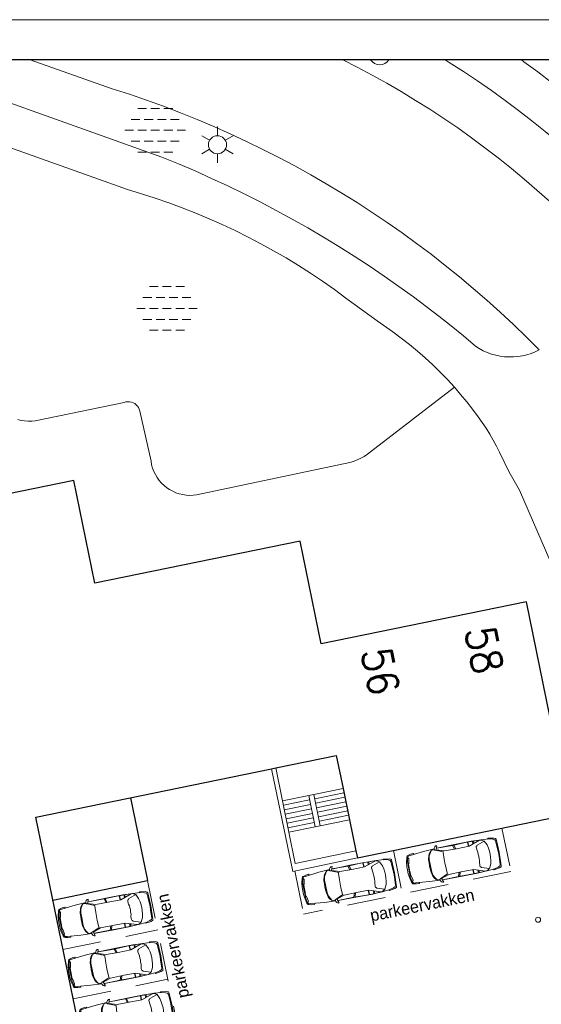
# Model space of a CAD drawing. Header units: metres. Extents: x 118656 to 118796, y 483654 to 483738.
# Tile 3 of 15: x 118684 to 118710, y 483689 to 483738. Entities that reach past the tile are written whole.
import ezdxf
from ezdxf.enums import TextEntityAlignment as Align

# ---------------------------------------------------------------- set-up
doc = ezdxf.new("R2010")
doc.units = ezdxf.units.M
doc.header["$MEASUREMENT"] = 0
doc.linetypes.add('DGN Style 2', pattern=[3.180526, 1.908315, -1.27221])
for name, color, linetype, lineweight in [('Baakschild', 7, 'Continuous', 0), ('Barrier', 7, 'Continuous', 0), ('Kader', 7, 'Continuous', 0), ('Level 17', 7, 'Continuous', 0), ('Level 19', 7, 'Continuous', 0), ('Level 30', 7, 'Continuous', 0), ('Level 31', 7, 'Continuous', 0), ('Level 33', 7, 'Continuous', 0), ('Level 50', 7, 'Continuous', 0), ('Level 51', 7, 'Continuous', 0), ('Oml_ voetganger', 7, 'Continuous', 0)]:
    doc.layers.add(name, color=color, linetype=linetype, lineweight=lineweight)
doc.styles.add('Style-LOW_RES_FILLED', font='LOW_RES_FILLED.shx')
doc.styles.add('Style-STANDARD', font='STANDARD.shx')

# ---------------------------------------------------------------- blocks, each defined once
blk = doc.blocks.new('AUTO')
at = {"layer": 'Level 51', "color": 7, "linetype": 'Continuous', "lineweight": 0}
for p, q in [((-1.978, 1.385), (-2.04, 1.584)), ((-1.927, 1.383), (-1.981, 1.586)), ((-1.28, 1.371), (-1.277, 1.585)), ((-1.26, 1.584), (-1.263, 1.371)), ((-1.041, 1.435), (-1.033, 1.576)), ((-0.994, 1.449), (-0.984, 1.572)), ((-0.605, 1.557), (-0.473, 1.54)), ((-4.407, 1.179), (-4.422, 0.525)), ((-2.004, 0.213), (-2.074, 0.016)), ((-1.951, 0.213), (-2.015, 0.012)), ((-1.305, 0.196), (-1.313, -0.017)), ((-1.296, -0.017), (-1.288, 0.196)), ((-1.071, 0.122), (-1.068, -0.017)), ((-1.024, 0.106), (-1.019, -0.019)), ((-0.64, -0.019), (-0.507, -0.008))]:
    blk.add_line(p, q, dxfattribs=at)
at = {"layer": 'Level 51', "color": 7, "linetype": 'Continuous', "lineweight": 0, "extrusion": (0, 0, -1), "flags": 128}
for points in [[(4.486, 0.852), (4.479, 1.03), (4.443, 1.256), (4.386, 1.475), (4.344, 1.553), (4.283, 1.57), (4.169, 1.598), (4.029, 1.604), (4.013, 1.578), (4.01, 1.551)], [(2.969, 1.608), (3.514, 1.593), (4.204, 1.535), (4.301, 1.527), (4.363, 1.413), (4.398, 1.256), (4.407, 1.179), (4.374, 1.126), (4.383, 0.852)], [(3.155, 1.547), (3.245, 1.453), (3.297, 1.348), (3.35, 1.146), (3.361, 0.981), (3.368, 0.829)], [(2.973, 1.557), (3.094, 1.59), (3.149, 1.539), (3.19, 1.477), (3.28, 1.329), (3.316, 1.146), (3.327, 0.831), (3.329, 0.827)], [(2.933, 1.538), (2.554, 1.369), (2.565, 1.335), (2.592, 1.011), (2.593, 0.813)], [(2.89, 1.542), (2.494, 1.404), (1.883, 1.382), (1.245, 1.371), (0.675, 1.55), (0.587, 1.541), (0.535, 1.515), (0.475, 1.462), (0.458, 1.462), (0.361, 1.242), (0.33, 1.068), (0.311, 0.911), (0.303, 0.762)], [(2.845, 1.615), (1.86, 1.606), (1.095, 1.59), (0.688, 1.556)], [(2.841, 1.614), (2.046, 1.585), (1.392, 1.588), (0.605, 1.557), (0.221, 1.52), (0.021, 1.461), (-0.065, 1.415), (-0.092, 1.355), (-0.108, 0.943), (-0.114, 0.753)], [(0.282, 1.522), (0.238, 1.557), (-0.033, 1.511), (-0.12, 1.467), (-0.137, 1.433), (-0.154, 0.738)], [(4.374, 1.126), (4.355, 1.154), (4.299, 1.391), (4.332, 1.458)], [(0.458, 1.462), (0.843, 1.341), (0.867, 1.308), (0.904, 1.289), (0.913, 1.255), (0.913, 1.202), (0.905, 1.08), (0.887, 0.984), (0.888, 0.879), (0.882, 0.791), (0.88, 0.775)], [(4.486, 0.852), (4.486, 0.675), (4.461, 0.447), (4.415, 0.227), (4.374, 0.146), (4.314, 0.127), (4.201, 0.096), (4.061, 0.082), (4.045, 0.109), (4.041, 0.134)], [(3.003, 0.033), (3.546, 0.071), (4.234, 0.159), (4.331, 0.17), (4.387, 0.287), (4.417, 0.445), (4.422, 0.525), (4.386, 0.576), (4.383, 0.852)], [(4.386, 0.576), (4.369, 0.545), (4.323, 0.307), (4.359, 0.244)], [(3.187, 0.102), (3.271, 0.201), (3.32, 0.306), (3.364, 0.511), (3.368, 0.677), (3.368, 0.829)], [(2.986, 0.09), (3.128, 0.056), (3.178, 0.11), (3.219, 0.174), (3.302, 0.325), (3.33, 0.509), (3.327, 0.824), (3.329, 0.827)], [(2.963, 0.103), (2.579, 0.255), (2.586, 0.29), (2.601, 0.613), (2.593, 0.813)], [(2.921, 0.096), (2.518, 0.216), (1.908, 0.211), (1.27, 0.196), (0.708, -0.008), (0.622, -0.003), (0.568, 0.021), (0.506, 0.071), (0.489, 0.07), (0.382, 0.284), (0.34, 0.458), (0.318, 0.615), (0.303, 0.762)], [(2.875, 0.02), (2.079, 0.015), (1.427, -0.017), (0.64, -0.019), (0.252, 0.001), (0.052, 0.053), (-0.038, 0.095), (-0.067, 0.154), (-0.1, 0.564), (-0.114, 0.753)], [(0.489, 0.07), (0.869, 0.206), (0.892, 0.243), (0.926, 0.262), (0.933, 0.297), (0.931, 0.35), (0.917, 0.471), (0.896, 0.566), (0.893, 0.672), (0.881, 0.758), (0.88, 0.775)], [(0.315, 0.002), (0.273, -0.033), (0, 0), (-0.088, 0.039), (-0.108, 0.075), (-0.154, 0.738)], [(2.879, 0.023), (1.894, -0.012), (1.131, -0.03), (0.722, -0.014)]]:
    blk.add_lwpolyline(points, dxfattribs=at)
for points in [[(2.814, 1.738), (2.867, 1.738), (2.92, 1.702), (2.964, 1.642), (2.974, 1.583), (2.948, 1.537), (2.896, 1.537), (2.876, 1.554), (2.814, 1.738)], [(2.853, -0.104), (2.906, -0.101), (2.959, -0.063), (2.999, -0.002), (3.007, 0.06), (2.977, 0.103), (2.925, 0.101), (2.908, 0.082), (2.853, -0.104)]]:
    blk.add_lwpolyline(points, close=True, dxfattribs=at)
blk = doc.blocks.new('ONVERH')
at = {"layer": 'Barrier', "color": 7, "linetype": 'Continuous', "lineweight": 0}
for p, q in [((-0.856, 1.082), (-0.422, 1.082)), ((-0.206, 1.082), (0.227, 1.082)), ((0.444, 1.082), (0.877, 1.082)), ((-1.18, 0.54), (-0.747, 0.54)), ((-0.531, 0.54), (-0.097, 0.54)), ((0.119, 0.54), (0.552, 0.54)), ((0.769, 0.54), (1.202, 0.54)), ((-1.491, -0.001), (-1.072, -0.001)), ((-0.856, -0.001), (-0.422, -0.001)), ((-0.206, -0.001), (0.227, -0.001)), ((0.444, -0.001), (0.877, -0.001)), ((1.094, -0.001), (1.509, -0.001)), ((-1.18, -0.543), (-0.747, -0.543)), ((-1.18, -0.543), (-0.747, -0.543)), ((-0.531, -0.543), (-0.097, -0.543)), ((0.119, -0.543), (0.552, -0.543)), ((0.769, -0.543), (1.202, -0.543)), ((-0.856, -1.084), (-0.422, -1.084)), ((-0.206, -1.084), (0.227, -1.084)), ((0.444, -1.084), (0.877, -1.084))]:
    blk.add_line(p, q, dxfattribs=at)
blk = doc.blocks.new('LANTPL')
at = {"layer": 'Level 50', "color": 7, "linetype": 'Continuous', "lineweight": 13}
for p, q in [((0, 0.45), (0, 0.9)), ((-0.39, 0.225), (-0.78, 0.45)), ((0.779, 0.45), (0.389, 0.225)), ((-0.39, -0.225), (-0.78, -0.45)), ((0, -0.9), (0, -0.45)), ((0.779, -0.45), (0.389, -0.225))]:
    blk.add_line(p, q, dxfattribs=at)
blk.add_circle((0, 0), 0.45, dxfattribs=at)
blk = doc.blocks.new('A2')
at = {"layer": 'Kader', "color": 7, "linetype": 'Continuous', "lineweight": 0, "flags": 128}
blk.add_lwpolyline([(-0.297, -0.21), (0.297, -0.21), (0.297, 0.21), (-0.297, 0.21), (-0.297, -0.21)], close=True, dxfattribs=at)
at = {"layer": 'Kader', "color": 7, "linetype": 'Continuous', "lineweight": 30, "flags": 128}
blk.add_lwpolyline([(-0.287, -0.2), (0.287, -0.2), (0.287, 0.2), (-0.287, 0.2), (-0.287, -0.2)], close=True, dxfattribs=at)
blk = doc.blocks.new('*U33')
at = {"layer": 'Kader', "color": 7, "linetype": 'Continuous', "lineweight": 0, "xscale": 200, "yscale": 200, "zscale": 200}
blk.add_blockref('A2', (0, 0), dxfattribs=at)

msp = doc.modelspace()

# ---------------------------------------------------------------- linework, layer by layer
at = {"layer": 'Kader', "color": 7, "linetype": 'Continuous', "lineweight": 30}
for p, q in [((118696.62, 483700.329), (118696.826, 483700.371)), ((118700.17, 483699.355), (118700.49, 483697.797)), ((118689.6203, 483698.8873), (118690.4676, 483694.7735)), ((118700.49, 483697.797), (118700.809, 483696.25)), ((118700.809, 483696.25), (118700.879, 483695.899)), ((118685.7661, 483693.8053), (118690.4676, 483694.7735))]:
    msp.add_line(p, q, dxfattribs=at)
at = {"layer": 'Kader', "color": 1, "linetype": 'DGN Style 2', "lineweight": 13}
for p, q in [((118708.0532, 483697.3811), (118708.4963, 483695.2261)), ((118702.6659, 483696.2734), (118703.109, 483694.1185)), ((118697.7684, 483695.2664), (118698.2114, 483693.1115)), ((118708.4963, 483695.2261), (118698.2114, 483693.1115)), ((118690.4676, 483694.7735), (118691.9803, 483687.4276)), ((118686.2703, 483691.3567), (118690.9718, 483692.3248)), ((118686.7745, 483688.9081), (118691.4761, 483689.8762))]:
    msp.add_line(p, q, dxfattribs=at)
at = {"layer": 'Kader', "color": 7, "linetype": 'Continuous', "lineweight": 30, "flags": 128}
for points in [[(118700.879, 483695.899), (118711.428, 483698.068), (118709.263, 483708.617), (118699.078, 483706.531), (118698.038, 483711.626), (118687.846, 483709.546), (118686.805, 483714.641), (118676.222, 483712.479)], [(118696.826, 483700.371), (118699.833, 483700.99), (118700.17, 483699.355)], [(118714.109, 483683.978), (118688.849, 483678.828), (118688.354, 483681.238), (118690.872, 483681.774), (118690.444, 483683.83), (118687.931, 483683.295), (118684.919, 483697.919), (118696.62, 483700.329)]]:
    msp.add_lwpolyline(points, dxfattribs=at)
at = {"layer": 'Level 17', "color": 7, "linetype": 'Continuous', "lineweight": 0, "flags": 128}
for points in [[(118684.6466, 483735.52), (118688.717, 483734.091), (118689.569, 483733.815), (118690.417, 483733.525), (118691.259, 483733.22), (118692.096, 483732.9), (118692.927, 483732.565), (118693.752, 483732.216), (118694.571, 483731.852), (118695.384, 483731.474), (118696.189, 483731.082), (118696.988, 483730.676), (118697.779, 483730.256), (118698.563, 483729.823), (118699.339, 483729.375), (118700.108, 483728.914), (118700.868, 483728.44), (118701.619, 483727.952), (118702.362, 483727.451), (118703.096, 483726.938), (118703.821, 483726.411), (118704.537, 483725.872), (118705.243, 483725.321), (118705.939, 483724.757), (118706.626, 483724.181), (118707.302, 483723.593), (118707.967, 483722.994), (118708.622, 483722.382), (118709.267, 483721.76), (118709.9, 483721.126), (118709.7, 483721.031), (118709.494, 483720.95), (118709.282, 483720.884), (118709.066, 483720.833), (118708.847, 483720.799), (118708.626, 483720.779), (118708.405, 483720.776), (118708.183, 483720.788), (118707.964, 483720.817), (118707.746, 483720.86), (118707.533, 483720.92), (118707.324, 483720.994), (118707.121, 483721.083), (118706.925, 483721.187), (118706.737, 483721.304), (118706.139, 483721.816), (118705.533, 483722.318), (118704.917, 483722.808), (118704.293, 483723.288), (118703.661, 483723.757), (118702.936, 483724.281), (118702.203, 483724.794), (118701.461, 483725.296), (118700.712, 483725.785), (118699.955, 483726.263), (118699.191, 483726.729), (118698.42, 483727.182), (118697.641, 483727.624), (118696.856, 483728.053), (118696.064, 483728.469), (118695.265, 483728.873), (118694.46, 483729.264), (118693.649, 483729.643), (118692.832, 483730.009), (118692.01, 483730.361), (118691.182, 483730.701), (118677.6437, 483735.52)], [(118712.21, 483726.766), (118711.621, 483727.356), (118711.022, 483727.935), (118710.411, 483728.502), (118709.791, 483729.058), (118709.159, 483729.602), (118708.518, 483730.135), (118707.868, 483730.655), (118707.207, 483731.163), (118706.537, 483731.659), (118705.858, 483732.143), (118705.171, 483732.613), (118704.474, 483733.071), (118703.769, 483733.515), (118703.056, 483733.947), (118702.335, 483734.365), (118701.607, 483734.769), (118700.871, 483735.16), (118700.1605, 483735.52)], [(118705.2318, 483735.52), (118705.436, 483735.395), (118706.142, 483734.945), (118706.84, 483734.481), (118707.529, 483734.005), (118708.21, 483733.516), (118708.881, 483733.015), (118709.542, 483732.501), (118710.195, 483731.976), (118710.837, 483731.438), (118711.469, 483730.888), (118712.091, 483730.327), (118712.703, 483729.755), (118713.304, 483729.172), (118713.894, 483728.577), (118712.818, 483727.42)], [(118715.381, 483730.076), (118714.375, 483731.051), (118713.757, 483731.639), (118713.128, 483732.216), (118712.489, 483732.781), (118711.84, 483733.335), (118711.181, 483733.877), (118710.512, 483734.407), (118709.834, 483734.924), (118709.146, 483735.43), (118709.0187, 483735.52)], [(118679.996, 483732.459), (118689.478, 483729.084), (118690.164, 483728.88), (118690.846, 483728.661), (118691.522, 483728.428), (118692.194, 483728.18), (118692.86, 483727.918), (118693.52, 483727.641), (118694.174, 483727.351), (118694.821, 483727.046), (118695.462, 483726.728), (118696.096, 483726.396), (118696.723, 483726.05), (118697.342, 483725.691), (118697.953, 483725.318), (118698.556, 483724.933), (118699.151, 483724.535), (118699.737, 483724.124), (118700.314, 483723.7), (118701.083, 483723.128), (118701.86, 483722.567), (118702.645, 483722.016), (118703.058, 483721.711), (118703.463, 483721.395), (118703.859, 483721.068), (118704.246, 483720.729), (118704.623, 483720.38), (118704.99, 483720.021), (118705.348, 483719.652), (118705.694, 483719.273)], [(118705.694, 483719.273), (118706.004, 483718.915), (118706.305, 483718.55), (118706.596, 483718.177), (118706.877, 483717.797), (118707.076, 483717.52), (118707.265, 483717.236), (118707.445, 483716.945), (118707.614, 483716.649), (118707.774, 483716.347), (118707.923, 483716.04), (118708.158, 483715.561), (118708.402, 483715.088), (118708.655, 483714.619), (118708.918, 483714.156), (118712.836, 483705.11)], [(118696.62, 483700.329), (118697.67, 483695.23), (118700.879, 483695.899)]]:
    msp.add_lwpolyline(points, dxfattribs=at)
at = {"layer": 'Level 17', "color": 7, "linetype": 'Continuous', "lineweight": 0}
msp.add_circle((118709.844, 483692.8327), 0.127, dxfattribs=at)
at = {"layer": 'Level 19', "color": 7, "linetype": 'Continuous', "lineweight": 0, "flags": 128}
msp.add_lwpolyline([(118684.03, 483717.67), (118684.199, 483717.627), (118684.371, 483717.598), (118684.545, 483717.584), (118684.72, 483717.585), (118684.894, 483717.601), (118689.304, 483718.513), (118689.392, 483718.539), (118689.483, 483718.551), (118689.575, 483718.549), (118689.665, 483718.532), (118689.751, 483718.502), (118689.832, 483718.458), (118689.905, 483718.402), (118689.968, 483718.336), (118690.02, 483718.26), (118690.059, 483718.177), (118690.085, 483718.089), (118690.642, 483715.595), (118690.673, 483715.424), (118690.72, 483715.256), (118690.781, 483715.093), (118690.856, 483714.937), (118690.945, 483714.787), (118691.047, 483714.646), (118691.161, 483714.514), (118691.286, 483714.394), (118691.422, 483714.284), (118691.566, 483714.188), (118691.719, 483714.104), (118691.878, 483714.034), (118692.043, 483713.979), (118692.213, 483713.938), (118692.385, 483713.913), (118692.558, 483713.903), (118692.732, 483713.908), (118692.905, 483713.929), (118700.508, 483715.534), (118700.693, 483715.592), (118700.874, 483715.662), (118701.05, 483715.745), (118701.219, 483715.841), (118701.381, 483715.947), (118701.535, 483716.065), (118705.694, 483719.273)], dxfattribs=at)
at = {"layer": 'Level 30', "color": 7, "linetype": 'Continuous', "lineweight": 0}
for p, q in [((118696.826, 483700.371), (118697.163, 483698.736)), ((118698.72, 483699.057), (118700.17, 483699.355)), ((118697.163, 483698.736), (118698.465, 483699.004)), ((118698.465, 483699.004), (118698.72, 483699.057)), ((118699.041, 483697.499), (118700.49, 483697.797)), ((118697.482, 483697.178), (118698.786, 483697.446)), ((118698.786, 483697.446), (118699.041, 483697.499))]:
    msp.add_line(p, q, dxfattribs=at)
at = {"layer": 'Level 30', "color": 7, "linetype": 'Continuous', "lineweight": 0, "flags": 128}
msp.add_lwpolyline([(118700.809, 483696.25), (118697.801, 483695.631), (118697.482, 483697.178)], dxfattribs=at)
at = {"layer": 'Level 31', "color": 7, "linetype": 'Continuous', "lineweight": 0}
for p, q in [((118697.163, 483698.736), (118697.482, 483697.178)), ((118698.465, 483699.004), (118698.786, 483697.446)), ((118698.72, 483699.057), (118699.041, 483697.499))]:
    msp.add_line(p, q, dxfattribs=at)
at = {"layer": 'Level 33', "color": 7, "linetype": 'Continuous', "lineweight": 0}
for p, q in [((118698.51, 483698.786), (118697.207, 483698.518)), ((118700.215, 483699.136), (118698.765, 483698.838)), ((118700.26, 483698.913), (118698.811, 483698.615)), ((118698.556, 483698.563), (118697.253, 483698.295)), ((118698.602, 483698.338), (118697.298, 483698.071)), ((118700.306, 483698.689), (118698.857, 483698.392)), ((118700.352, 483698.466), (118698.903, 483698.169)), ((118698.648, 483698.116), (118697.344, 483697.848)), ((118698.694, 483697.893), (118697.39, 483697.625)), ((118700.398, 483698.243), (118698.949, 483697.946)), ((118700.444, 483698.019), (118698.995, 483697.722)), ((118698.74, 483697.669), (118697.436, 483697.401))]:
    msp.add_line(p, q, dxfattribs=at)
at = {"layer": 'Oml_ voetganger', "color": 7, "linetype": 'Continuous', "lineweight": 0}
msp.add_arc((118701.988, 483735.846), 0.5603, 215.5831, 324.4169, dxfattribs=at)

# ---------------------------------------------------------------- block references
at = {"layer": 'Barrier', "color": 7, "linetype": 'Continuous', "lineweight": 0}
for p in [(118690.839, 483732.03), (118691.421, 483723.186)]:
    msp.add_blockref('ONVERH', p, dxfattribs=at)
at = {"layer": 'Kader', "color": 7, "linetype": 'Continuous', "lineweight": 0}
msp.add_blockref('*U33', (118715.794, 483695.52), dxfattribs=at)
at = {"layer": 'Level 50', "color": 7, "linetype": 'Continuous', "lineweight": 13}
msp.add_blockref('LANTPL', (118693.937, 483731.31), dxfattribs=at)
at = {"layer": 'Level 51', "color": 7, "linetype": 'Continuous', "lineweight": 0, "extrusion": (0, 0, -1), "xscale": 0.9999992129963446, "yscale": 0.9999992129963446, "zscale": 0.9999992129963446, "rotation": 170.2271733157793}
for p in [(-118707.6433, 483696.8908), (-118702.4496, 483695.8619), (-118690.3556, 483694.2319), (-118690.8525, 483691.7447), (-118691.4079, 483689.2698)]:
    msp.add_blockref('AUTO', p, dxfattribs=at)

# ---------------------------------------------------------------- texts
at = {"layer": 'Baakschild', "color": 7, "linetype": 'Continuous', "lineweight": 0, "style": 'Style-STANDARD'}
for s, p in [('58', (118706.9305, 483707.3734)), ('56', (118701.7825, 483706.3194))]:
    msp.add_text(s, height=1.5, rotation=281.65, dxfattribs=at).set_placement(p, align=Align.MIDDLE_LEFT)
at = {"layer": 'Kader', "color": 7, "linetype": 'Continuous', "lineweight": 0, "style": 'Style-LOW_RES_FILLED'}
for rotation, p in [(101.55828, (118691.9594, 483688.8874)), (11.55828, (118701.4562, 483693.3274))]:
    msp.add_text('parkeervakken', height=0.6, rotation=rotation, dxfattribs=at).set_placement(p, align=Align.TOP_LEFT)

doc.saveas('drawing.dxf')
